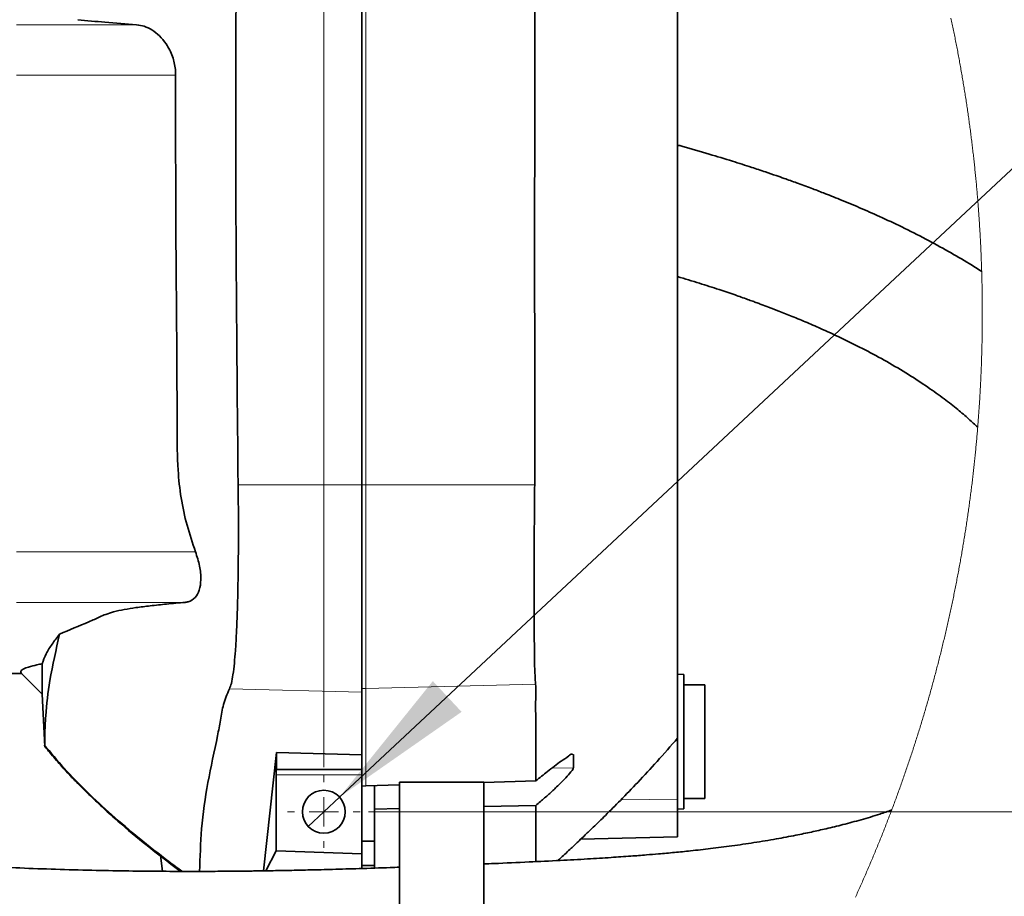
# Model space of a CAD drawing. Header units: millimetres. Extents: x 0 to 12429, y 0 to 8400.
# Tile 56 of 139: x 2217 to 2685, y 6593 to 7009. Entities that reach past the tile are written whole.
import ezdxf

# ---------------------------------------------------------------- set-up
doc = ezdxf.new("R2010")
doc.units = ezdxf.units.MM
doc.header["$LTSCALE"] = 20
doc.styles.add('SLDTEXTSTYLE0', font='TXT', dxfattribs={"width": 0.605})
doc.dimstyles.new('SLDDIMSTYLE11', dxfattribs={"dimtxt": 70, "dimasz": 70, "dimexe": 0, "dimexo": 0.0625, "dimgap": 17.5, "dimtad": 1, "dimdec": 1, "dimlfac": 0.5, "dimrnd": 1e-09, "dimzin": 12, "dimdsep": 46, "dimtxsty": 'SLDTEXTSTYLE0', "dimsah": 1, "dimcen": 0.09, "dimadec": 0, "dimazin": 3, "dimtfac": 1, "dimtmove": 0, "dimatfit": 0, "dimfxl": 1, "dimfrac": 2, "dimtolj": 1, "dimtzin": 12, "dimarcsym": 0})
doc.dimstyles.new('SLDDIMSTYLE12', dxfattribs={"dimtxt": 70, "dimasz": 70, "dimexe": 0, "dimexo": 0.0625, "dimgap": 17.5, "dimtad": 0, "dimtih": 1, "dimtoh": 1, "dimdec": 1, "dimlfac": 0.5, "dimrnd": 1e-09, "dimzin": 12, "dimdsep": 46, "dimtxsty": 'SLDTEXTSTYLE0', "dimblk1": 'NONE', "dimsah": 1, "dimcen": 0, "dimadec": 0, "dimazin": 3, "dimtfac": 1, "dimtmove": 0, "dimatfit": 3, "dimldrblk": 'NONE', "dimfxl": 1, "dimfrac": 2, "dimtolj": 1, "dimtzin": 12, "dimarcsym": 0})
doc.dimstyles.new('SLDDIMSTYLE9', dxfattribs={"dimtxt": 70, "dimasz": 70, "dimexe": 0, "dimexo": 0.0625, "dimgap": 17.5, "dimtad": 1, "dimdec": 1, "dimlfac": 0.5, "dimrnd": 1e-09, "dimzin": 12, "dimdsep": 46, "dimtxsty": 'SLDTEXTSTYLE0', "dimsah": 1, "dimcen": 0.09, "dimadec": 0, "dimazin": 3, "dimtfac": 1, "dimtofl": 0, "dimtmove": 0, "dimatfit": 3, "dimfxl": 1, "dimfrac": 2, "dimtolj": 1, "dimtzin": 12, "dimarcsym": 0})

# ---------------------------------------------------------------- blocks, each defined once
blk = doc.blocks.new('_D_70')
at = {"color": 7, "linetype": 'Continuous', "lineweight": 0}
for p, q in [((1967.76, 6570.9), (1967.76, 7620.71)), ((2147.76, 7244.1), (2147.76, 7620.71)), ((1967.76, 7590.71), (1847.76, 7590.71)), ((1967.76, 7590.71), (2147.76, 7590.71)), ((2147.76, 7590.71), (2267.76, 7590.71))]:
    blk.add_line(p, q, dxfattribs=at)
at = {"color": 7, "linetype": 'Continuous', "lineweight": 18}
for points in [[(1967.76, 7590.71), (1897.76, 7600.71), (1897.76, 7580.71)], [(2147.76, 7590.71), (2217.76, 7580.71), (2217.76, 7600.71)]]:
    blk.add_solid(points, dxfattribs=at)
at = {"color": 7, "linetype": 'Continuous', "lineweight": 18, "insert": (2004.29, 7680.95), "char_height": 70, "attachment_point": 1, "style": 'SLDTEXTSTYLE0'}
blk.add_mtext('90', dxfattribs=at)
blk = doc.blocks.new('_D_71')
at = {"color": 7, "linetype": 'Continuous', "lineweight": 0}
for p, q in [((1967.76, 7745.95), (1967.76, 7900.71)), ((2361.76, 6654.1), (2361.76, 7900.71)), ((1967.76, 7870.71), (2361.76, 7870.71)), ((1967.76, 6570.9), (1967.76, 7715.47))]:
    blk.add_line(p, q, dxfattribs=at)
at = {"color": 7, "linetype": 'Continuous', "lineweight": 18}
for points in [[(1967.76, 7870.71), (2037.76, 7860.71), (2037.76, 7880.71)], [(2361.76, 7870.71), (2291.76, 7880.71), (2291.76, 7860.71)]]:
    blk.add_solid(points, dxfattribs=at)
at = {"color": 7, "linetype": 'Continuous', "lineweight": 18, "insert": (2084.55, 7960.95), "char_height": 70, "attachment_point": 1, "style": 'SLDTEXTSTYLE0'}
blk.add_mtext('197', dxfattribs=at)
blk = doc.blocks.new('_D_72')
at = {"color": 7, "linetype": 'Continuous', "lineweight": 0}
for p, q in [((1788.96, 7222.9), (3335.92, 7222.9)), ((3305.92, 6566.9), (3305.92, 7222.9)), ((1971.76, 6566.9), (3335.92, 6566.9))]:
    blk.add_line(p, q, dxfattribs=at)
at = {"color": 7, "linetype": 'Continuous', "lineweight": 18}
for points in [[(3305.92, 7222.9), (3295.92, 7152.9), (3315.92, 7152.9)], [(3305.92, 6566.9), (3315.92, 6636.9), (3295.92, 6636.9)]]:
    blk.add_solid(points, dxfattribs=at)
at = {"color": 7, "linetype": 'Continuous', "lineweight": 18, "insert": (3215.68, 6814.69), "char_height": 70, "attachment_point": 1, "rotation": 90, "style": 'SLDTEXTSTYLE0'}
blk.add_mtext('328', dxfattribs=at)
blk = doc.blocks.new('_D_73')
at = {"color": 7, "linetype": 'Continuous', "lineweight": 0}
for p, q in [((3165.92, 6632.9), (3165.92, 6822.17)), ((2382.96, 6632.9), (3195.92, 6632.9)), ((3165.92, 6566.9), (3165.92, 6632.9)), ((1971.76, 6566.9), (3195.92, 6566.9)), ((3165.92, 6566.9), (3165.92, 6446.9))]:
    blk.add_line(p, q, dxfattribs=at)
at = {"color": 7, "linetype": 'Continuous', "lineweight": 18}
for points in [[(3165.92, 6632.9), (3175.92, 6702.9), (3155.92, 6702.9)], [(3165.92, 6566.9), (3155.92, 6496.9), (3175.92, 6496.9)]]:
    blk.add_solid(points, dxfattribs=at)
at = {"color": 7, "linetype": 'Continuous', "lineweight": 18, "insert": (3075.68, 6715.23), "char_height": 70, "attachment_point": 1, "rotation": 90, "style": 'SLDTEXTSTYLE0'}
blk.add_mtext('33', dxfattribs=at)
blk = doc.blocks.new('_D_74')
at = {"color": 7, "linetype": 'Continuous', "lineweight": 0}
for p, q in [((3305.92, 6566.9), (3305.92, 6686.9)), ((1971.76, 6566.9), (3335.92, 6566.9)), ((3305.92, 6566.9), (3305.92, 6362.9)), ((1772.76, 6362.9), (3335.92, 6362.9)), ((3305.92, 6362.9), (3305.92, 6242.9))]:
    blk.add_line(p, q, dxfattribs=at)
at = {"color": 7, "linetype": 'Continuous', "lineweight": 18}
for points in [[(3305.92, 6566.9), (3315.92, 6636.9), (3295.92, 6636.9)], [(3305.92, 6362.9), (3295.92, 6292.9), (3315.92, 6292.9)]]:
    blk.add_solid(points, dxfattribs=at)
at = {"color": 7, "linetype": 'Continuous', "lineweight": 18, "insert": (3215.68, 6384.69), "char_height": 70, "attachment_point": 1, "rotation": 90, "style": 'SLDTEXTSTYLE0'}
blk.add_mtext('102', dxfattribs=at)
blk = doc.blocks.new('SW_SYMBOL_HOLE_DEPTH')
at = {"color": 0, "linetype": 'Continuous', "lineweight": 18}
for p, q in [((0, 17500), (16000, 17500)), ((8000, 17500), (8000, 1500)), ((2000, 11100), (8000, 1500)), ((14000, 11100), (8000, 1500))]:
    blk.add_line(p, q, dxfattribs=at)
blk = doc.blocks.new('_D_75')
at = {"color": 7, "linetype": 'Continuous', "lineweight": 0}
for p, q in [((2369.21, 6639.86), (2769.48, 7013.88)), ((2769.48, 7013.88), (3216.9, 7013.88)), ((2354.3, 6625.93), (2369.21, 6639.86))]:
    blk.add_line(p, q, dxfattribs=at)
at = {"color": 7, "linetype": 'Continuous', "lineweight": 18}
blk.add_solid([(2369.21, 6639.86), (2427.18, 6680.35), (2413.53, 6694.96)], dxfattribs=at)
at = {"color": 7, "linetype": 'Continuous', "lineweight": 18, "xscale": 0.0045117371, "yscale": 0.0045117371, "zscale": 0.0045117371}
blk.add_blockref('SW_SYMBOL_HOLE_DEPTH', (3013.27, 7024), dxfattribs=at)
at = {"color": 7, "linetype": 'Continuous', "lineweight": 18, "char_height": 70, "attachment_point": 1, "style": 'SLDTEXTSTYLE0'}
for s, insert in [('M12', (2799.48, 7104.31)), ('19', (3109.96, 7104.31))]:
    blk.add_mtext(s, dxfattribs=dict(at, insert=insert))
blk = doc.blocks.new('_None')
blk = doc.blocks.new('SW_CENTERMARKSYMBOL_18')
at = {"color": 0, "linetype": 'Continuous', "lineweight": 18}
for p, q in [((0, 14), (0, 17.2)), ((0, 0), (0, 7)), ((-14, 0), (-17.2, 0)), ((0, 0), (-7, 0)), ((0, 0), (0, -7)), ((0, 0), (7, 0)), ((14, 0), (17.2, 0)), ((0, -14), (0, -17.2))]:
    blk.add_line(p, q, dxfattribs=at)

msp = doc.modelspace()

# ---------------------------------------------------------------- linework, layer by layer
at = {"color": 7, "linetype": 'Continuous', "lineweight": 35}
for p, q in [((2379.757288, 6788.164748), (2379.757288, 7072.245731)), ((2379.757288, 6689.628495), (2379.757288, 6788.164748)), ((2227.974, 6688.681258), (2227.974, 6703.175677)), ((2218.124392, 6698.530926), (2196.68788, 6698.530926)), ((2218.124392, 6698.530926), (2227.974, 6688.681258)), ((2532.757285, 6698.039068), (2529.757264, 6698.196305)), ((2532.757285, 6666.19636), (2532.757285, 6698.039068)), ((2542.757335, 6693.19631), (2532.757285, 6693.19631)), ((2542.757335, 6661.829366), (2542.757335, 6693.19631)), ((2229.272845, 6663.898601), (2227.974, 6688.681258)), ((2379.757288, 6659.893765), (2379.757288, 6689.628495)), ((2529.757264, 6667.664422), (2529.757264, 6638.930215)), ((2532.757285, 6634.353532), (2532.757285, 6666.19636)), ((2333.087447, 6604.822649), (2339.228037, 6660.968556)), ((2379.757288, 6659.893765), (2339.228037, 6660.968556)), ((2339.228037, 6652.897968), (2339.228037, 6660.968556)), ((2379.757288, 6652.897968), (2379.757288, 6659.893765)), ((2480.313304, 6653.828992), (2480.313304, 6660.150899)), ((2542.757335, 6639.19629), (2542.757335, 6661.829366)), ((2339.088383, 6614.319219), (2339.088383, 6650.497927)), ((2339.228037, 6652.897968), (2339.130285, 6652.897968)), ((2339.228037, 6652.897968), (2379.757288, 6652.897968)), ((2379.757288, 6652.897968), (2379.757288, 6650.497927)), ((2379.757288, 6612.898125), (2379.757288, 6650.497927)), ((2381.757262, 6645.170106), (2379.757288, 6645.110144)), ((2397.757295, 6645.645751), (2381.757262, 6645.170106)), ((2385.75727, 6618.897928), (2385.75727, 6645.289077)), ((2397.757295, 6646.897926), (2397.757295, 6510.898008)), ((2437.757256, 6646.897926), (2397.757295, 6646.897926)), ((2462.38679, 6647.567047), (2437.757256, 6646.834864)), ((2437.757256, 6510.898008), (2437.757256, 6646.897926)), ((2437.757256, 6635.321392), (2462.38679, 6635.86296)), ((2529.757264, 6638.930215), (2529.757264, 6621.02045)), ((2532.757285, 6639.19629), (2542.757335, 6639.19629)), ((2385.75727, 6634.178175), (2397.757295, 6634.441985)), ((2529.757264, 6634.196295), (2532.757285, 6634.353532)), ((2379.757288, 6618.897928), (2385.75727, 6618.897928)), ((2385.75727, 6607.350959), (2385.75727, 6618.897928)), ((2483.732584, 6619.815244), (2529.757264, 6621.02045)), ((2334.266546, 6604.841007), (2339.088383, 6614.319219)), ((2339.088383, 6614.319219), (2379.757288, 6612.898125)), ((2379.757288, 6608.720674), (2379.757288, 6612.898125)), ((2379.757288, 6607.350959), (2379.757288, 6608.720674)), ((2379.757288, 6607.350959), (2385.75727, 6607.350959)), ((2379.757288, 6605.934276), (2379.757288, 6607.350959)), ((2385.75727, 6606.130971), (2385.75727, 6607.350959)), ((2293.745878, 6604.573025), (2292.934301, 6605.163707))]:
    msp.add_line(p, q, dxfattribs=at)
at = {"color": 8, "linetype": 'Continuous', "lineweight": 18}
for p, q in [((2381.757262, 6788.164748), (2381.757262, 7072.245731)), ((2272.8228, 7006.759538), (2215.757254, 7006.759538)), ((2291.389826, 6982.79251), (2215.757254, 6982.79251)), ((2379.757288, 6788.164748), (2321.053985, 6788.164748)), ((2381.757262, 6788.164748), (2379.757288, 6788.164748)), ((2461.89368, 6788.164748), (2381.757262, 6788.164748)), ((2381.757262, 6691.448225), (2381.757262, 6788.164748)), ((2300.827506, 6756.342782), (2215.757254, 6756.342782)), ((2295.873049, 6732.375635), (2215.757254, 6732.375635)), ((2462.365213, 6693.53248), (2381.757262, 6691.448225)), ((2379.757288, 6689.628495), (2316.926244, 6691.25308)), ((2381.757262, 6691.448225), (2379.757288, 6691.396488)), ((2381.757262, 6645.170106), (2381.757262, 6691.448225)), ((2480.313304, 6660.150899), (2479.392353, 6660.127176)), ((2379.757288, 6650.497927), (2339.088383, 6650.497927)), ((2480.313304, 6653.828992), (2469.971898, 6653.561606)), ((2529.757264, 6638.930215), (2502.80005, 6638.525261))]:
    msp.add_line(p, q, dxfattribs=at)
at = {"color": 7, "linetype": 'Continuous', "lineweight": 18, "flags": 128}
for points in [[(2674.487415, 6868.884458), (2674.487772, 6869.567646), (2674.487415, 6870.298518), (2674.486223, 6871.02951), (2674.484196, 6871.760382), (2674.481335, 6872.491373), (2674.477759, 6873.222245), (2674.473348, 6873.953237), (2674.468222, 6874.684109), (2674.462142, 6875.4151), (2674.455347, 6876.145972), (2674.447837, 6876.876845), (2674.439373, 6877.607717), (2674.430194, 6878.338589), (2674.420181, 6879.069461), (2674.409333, 6879.800333), (2674.397769, 6880.531205), (2674.385372, 6881.262078), (2674.372139, 6881.99283), (2674.358192, 6882.723703), (2674.34341, 6883.454456), (2674.327794, 6884.185208), (2674.311343, 6884.915961), (2674.294176, 6885.646714), (2674.276176, 6886.377467), (2674.257341, 6887.108101), (2674.237791, 6887.838854), (2674.217406, 6888.569488), (2674.196186, 6889.300121), (2674.189272, 6889.531984), (2674.167099, 6890.262498), (2674.143973, 6890.993132), (2674.120131, 6891.723646), (2674.095455, 6892.454161), (2674.070063, 6893.184675), (2674.043837, 6893.91519), (2674.016776, 6894.645585), (2673.988882, 6895.375981), (2673.960271, 6896.106376), (2673.930827, 6896.836771), (2673.900547, 6897.567047), (2673.869553, 6898.297323), (2673.837724, 6899.0276), (2673.805061, 6899.757756), (2673.771563, 6900.487913), (2673.73735, 6901.21807), (2673.702302, 6901.948227), (2673.66654, 6902.678265), (2673.629823, 6903.408302), (2673.592391, 6904.138221), (2673.554125, 6904.868139), (2673.515144, 6905.598058), (2673.475328, 6906.327976), (2673.434678, 6907.057776), (2673.393193, 6907.787575), (2673.350993, 6908.517255), (2673.307958, 6909.246935), (2673.264208, 6909.976496), (2673.219505, 6910.706057), (2673.174086, 6911.435618), (2673.127833, 6912.165059), (2673.080864, 6912.894501), (2673.033061, 6913.623943), (2672.984424, 6914.353265), (2672.934952, 6915.082468), (2672.884765, 6915.811671), (2672.833743, 6916.540875), (2672.782007, 6917.269959), (2672.729316, 6917.999043), (2672.67591, 6918.728007), (2672.621789, 6919.456972), (2672.566715, 6920.185818), (2672.510925, 6920.914663), (2672.4543, 6921.64339), (2672.396961, 6922.371997), (2672.338787, 6923.100604), (2672.279778, 6923.829211), (2672.219935, 6924.557699), (2672.159377, 6925.286187), (2672.097984, 6926.014437), (2672.035876, 6926.742806), (2671.972814, 6927.471055), (2671.909037, 6928.199186), (2671.844545, 6928.927197), (2671.779218, 6929.655208), (2671.713057, 6930.383219), (2671.646061, 6931.110992), (2671.578231, 6931.838884), (2671.509686, 6932.566537), (2671.440425, 6933.294191), (2671.370211, 6934.021725), (2671.299282, 6934.749259), (2671.227518, 6935.476674), (2671.155038, 6936.20397), (2671.081725, 6936.931266), (2671.007576, 6937.658443), (2670.932594, 6938.3855), (2670.856896, 6939.112558), (2670.780363, 6939.839496), (2670.703116, 6940.566315), (2670.625034, 6941.293015), (2670.546117, 6942.019715), (2670.466366, 6942.746295), (2670.3859, 6943.472757), (2670.304599, 6944.199218), (2670.222583, 6944.92556), (2670.139614, 6945.651783), (2670.056048, 6946.377887), (2669.971528, 6947.103872), (2669.886294, 6947.829856), (2669.800225, 6948.555721), (2669.713321, 6949.281468), (2669.625702, 6950.007095), (2669.537249, 6950.732722), (2669.44808, 6951.458229), (2669.358077, 6952.183618), (2669.26724, 6952.908887), (2669.175568, 6953.634037), (2669.083181, 6954.359068), (2668.989959, 6955.084099), (2668.896022, 6955.808891), (2668.801251, 6956.533684), (2668.705645, 6957.258357), (2668.609324, 6957.982911), (2668.512049, 6958.707346), (2668.414178, 6959.431781), (2668.315354, 6960.155977), (2668.215814, 6960.880055), (2668.115559, 6961.604132), (2668.01435, 6962.327971), (2667.912426, 6963.051809), (2667.809787, 6963.775529), (2667.706194, 6964.499129), (2667.602005, 6965.222491), (2667.496863, 6965.945853), (2667.391005, 6966.669096), (2667.284313, 6967.39222), (2667.176905, 6968.115224), (2667.068544, 6968.838109), (2666.959587, 6969.560875), (2666.849676, 6970.283522), (2666.739049, 6971.006049), (2666.627708, 6971.728458), (2666.515413, 6972.450747), (2666.402522, 6973.172917), (2666.288677, 6973.894848), (2666.174117, 6974.61678), (2666.058722, 6975.338592), (2665.942612, 6976.060166), (2665.825668, 6976.781739), (2665.707889, 6977.503194), (2665.589395, 6978.22441), (2665.470066, 6978.945507), (2665.349904, 6979.666604), (2665.229025, 6980.387463), (2665.107313, 6981.108202), (2664.984885, 6981.828822), (2664.861622, 6982.549204), (2664.737525, 6983.269586), (2664.612713, 6983.989729), (2664.487067, 6984.709872), (2664.360705, 6985.429777), (2664.233509, 6986.149563), (2664.105478, 6986.869229), (2663.976732, 6987.588658), (2663.847151, 6988.308086), (2663.716736, 6989.027275), (2663.585606, 6989.746346), (2663.453761, 6990.465297), (2663.320961, 6991.184129), (2663.187566, 6991.902723), (2663.053217, 6992.621197), (2662.918153, 6993.339552), (2662.782255, 6994.057788), (2662.645641, 6994.775905), (2662.508192, 6995.493783), (2662.370029, 6996.211542), (2662.231031, 6996.929063), (2662.091198, 6997.646584), (2661.950651, 6998.363866), (2661.809268, 6999.081029), (2661.667171, 6999.797954), (2661.524239, 7000.514759), (2661.380473, 7001.231445), (2661.235991, 7001.948013), (2661.090675, 7002.664341), (2660.944643, 7003.380551), (2660.797778, 7004.096641), (2660.650196, 7004.812493), (2660.501781, 7005.528225), (2660.352531, 7006.243719), (2660.202566, 7006.959094), (2660.051766, 7007.67435), (2659.900251, 7008.389367), (2659.747901, 7009.104265), (2659.594837, 7009.819044)], [(2614.213171, 6592.304601), (2614.516201, 6592.969789), (2614.818635, 6593.635215), (2615.120235, 6594.300999), (2615.421119, 6594.96714), (2615.721288, 6595.63364), (2616.020742, 6596.300377), (2616.31948, 6596.967472), (2616.617504, 6597.634925), (2616.914692, 6598.302736), (2617.211285, 6598.970784), (2617.507043, 6599.639191), (2617.802086, 6600.307955), (2618.096414, 6600.976957), (2618.390026, 6601.646437), (2618.682924, 6602.316035), (2618.975106, 6602.986111), (2619.266453, 6603.656425), (2619.557205, 6604.327096), (2619.847122, 6604.998125), (2620.136323, 6605.669393), (2620.424691, 6606.341018), (2620.712462, 6607.012881), (2620.999518, 6607.685103), (2621.285739, 6608.357681), (2621.571246, 6609.030618), (2621.856037, 6609.703793), (2622.140112, 6610.377206), (2622.423354, 6611.051096), (2622.705999, 6611.725105), (2622.98781, 6612.399592), (2623.268905, 6613.074316), (2623.549285, 6613.749398), (2623.828831, 6614.424719), (2624.107781, 6615.100278), (2624.385896, 6615.776314), (2624.663296, 6616.452588), (2624.939981, 6617.129101), (2625.215831, 6617.805971), (2625.491085, 6618.48308), (2625.765505, 6619.160546), (2626.03921, 6619.83837), (2626.31208, 6620.516433), (2626.584354, 6621.194734), (2626.855793, 6621.873392), (2627.126518, 6622.552408), (2627.396527, 6623.231663), (2627.665701, 6623.911156), (2627.93428, 6624.591006), (2628.202024, 6625.271215), (2628.469053, 6625.951542), (2628.735247, 6626.632346), (2629.000726, 6627.31327), (2629.26549, 6627.99467), (2629.529539, 6628.67619), (2629.792872, 6629.358067), (2630.055371, 6630.040301), (2630.317154, 6630.722655), (2630.578223, 6631.405486), (2630.838457, 6632.088436), (2631.098094, 6632.771744), (2631.356779, 6633.455409), (2631.464782, 6633.741273), (2631.722513, 6634.425296), (2631.979528, 6635.109557), (2632.235828, 6635.794176), (2632.491293, 6636.479034), (2632.746044, 6637.164129), (2632.999959, 6637.849464), (2633.253279, 6638.535155), (2633.505764, 6639.221086), (2633.757415, 6639.907374), (2634.00847, 6640.593781), (2634.25869, 6641.280545), (2634.508195, 6641.967668), (2634.756866, 6642.654909), (2635.004821, 6643.342508), (2635.252061, 6644.030465), (2635.498586, 6644.718541), (2635.744276, 6645.406975), (2635.989252, 6646.095647), (2636.233392, 6646.784558), (2636.476937, 6647.473706), (2636.719528, 6648.163213), (2636.961522, 6648.852958), (2637.202683, 6649.542941), (2637.443128, 6650.233282), (2637.682858, 6650.923742), (2637.921753, 6651.61456), (2638.159933, 6652.305617), (2638.397279, 6652.996911), (2638.634029, 6653.688444), (2638.869825, 6654.380335), (2639.105025, 6655.072345), (2639.33939, 6655.764713), (2639.57304, 6656.457318), (2639.805856, 6657.150163), (2640.037957, 6657.843246), (2640.269342, 6658.536686), (2640.499893, 6659.230246), (2640.729728, 6659.924163), (2640.958848, 6660.6182), (2641.187134, 6661.312594), (2641.414705, 6662.007226), (2641.641441, 6662.702097), (2641.867581, 6663.397206), (2642.092767, 6664.092554), (2642.317357, 6664.78814), (2642.540994, 6665.484084), (2642.764035, 6666.180147), (2642.986241, 6666.876449), (2643.207732, 6667.573108), (2643.428388, 6668.269886), (2643.648329, 6668.966903), (2643.867555, 6669.664277), (2644.085946, 6670.361771), (2644.303623, 6671.059622), (2644.520464, 6671.757592), (2644.736591, 6672.45592), (2644.951883, 6673.154368), (2645.166459, 6673.853053), (2645.380321, 6674.552097), (2645.593348, 6675.251259), (2645.80566, 6675.95066), (2646.017256, 6676.650299), (2646.228018, 6677.350296), (2646.437946, 6678.050412), (2646.647158, 6678.750767), (2646.855655, 6679.45136), (2647.063318, 6680.152072), (2647.270265, 6680.853142), (2647.476497, 6681.55445), (2647.681895, 6682.255878), (2647.886458, 6682.957663), (2648.090306, 6683.659567), (2648.293438, 6684.36171), (2648.495737, 6685.064091), (2648.697319, 6685.76671), (2648.898068, 6686.469568), (2649.098101, 6687.172546), (2649.2973, 6687.87588), (2649.495783, 6688.579334), (2649.693551, 6689.283027), (2649.890485, 6689.986958), (2650.086584, 6690.691008), (2650.281969, 6691.395415), (2650.476637, 6692.099942), (2650.670472, 6692.804708), (2650.863591, 6693.509711), (2651.055875, 6694.214834), (2651.247325, 6694.920315), (2651.438179, 6695.625915), (2651.62808, 6696.331634), (2651.817384, 6697.03771), (2652.005735, 6697.743906), (2652.193489, 6698.45034), (2652.38041, 6699.157013), (2652.566495, 6699.863924), (2652.751866, 6700.570954), (2652.936402, 6701.278223), (2653.120222, 6701.985611), (2653.303209, 6702.693237), (2653.48548, 6703.401102), (2653.666916, 6704.109205), (2653.847638, 6704.817428), (2654.027644, 6705.525889), (2654.206815, 6706.234469), (2654.385152, 6706.943406), (2654.562774, 6707.652344), (2654.739561, 6708.361639), (2654.915634, 6709.071054), (2655.090871, 6709.780707), (2655.265394, 6710.490479), (2655.439082, 6711.200489), (2655.612054, 6711.910619), (2655.784192, 6712.620987), (2655.955615, 6713.331594), (2656.126204, 6714.042319), (2656.296077, 6714.753284), (2656.465116, 6715.464367), (2656.63332, 6716.175689), (2656.800809, 6716.887249), (2656.967583, 6717.598929), (2657.133522, 6718.310727), (2657.298627, 6719.022764), (2657.463017, 6719.73504), (2657.626691, 6720.447435), (2657.789412, 6721.159949), (2657.951537, 6721.872701), (2658.112708, 6722.585692), (2658.273282, 6723.298682), (2658.432904, 6724.012031), (2658.59181, 6724.725498), (2658.75, 6725.439085), (2658.907357, 6726.15291), (2659.063878, 6726.866855), (2659.219685, 6727.581038), (2659.374776, 6728.29534), (2659.528914, 6729.00988), (2659.682336, 6729.724421), (2659.835043, 6730.439319), (2659.986916, 6731.154336), (2660.138073, 6731.869473), (2660.288396, 6732.584728), (2660.437885, 6733.300223), (2660.586658, 6734.015836), (2660.734597, 6734.731688), (2660.88182, 6735.447659), (2661.028209, 6736.163749), (2661.173764, 6736.880078), (2661.318603, 6737.596525), (2661.462727, 6738.313092), (2661.605897, 6739.029898), (2661.748472, 6739.746823), (2661.890092, 6740.463866), (2662.030998, 6741.181149), (2662.171188, 6741.898431), (2662.310543, 6742.616071), (2662.449065, 6743.333711), (2662.586871, 6744.051589), (2662.723842, 6744.769587), (2662.859979, 6745.487704), (2662.995401, 6746.205939), (2663.129988, 6746.924414), (2663.26386, 6747.643007), (2663.396898, 6748.36172), (2663.52922, 6749.080552), (2663.660708, 6749.799623), (2663.791361, 6750.518812), (2663.921299, 6751.238121), (2664.050403, 6751.957549), (2664.178672, 6752.677097), (2664.306226, 6753.396882), (2664.432946, 6754.116668), (2664.55895, 6754.836692), (2664.68412, 6755.556835), (2664.808574, 6756.277098), (2664.932075, 6756.99748), (2665.05498, 6757.7181), (2665.176931, 6758.43872), (2665.298167, 6759.159579), (2665.418687, 6759.880556), (2665.538254, 6760.601653), (2665.657106, 6761.322869), (2665.775242, 6762.044205), (2665.892544, 6762.76566), (2666.009012, 6763.487233), (2666.124764, 6764.208926), (2666.239682, 6764.930739), (2666.353765, 6765.652789), (2666.467133, 6766.37484), (2666.579667, 6767.097129), (2666.691366, 6767.819418), (2666.802349, 6768.541946), (2666.912499, 6769.264473), (2667.021933, 6769.987239), (2667.130533, 6770.710005), (2667.238298, 6771.433009), (2667.345348, 6772.156014), (2667.451563, 6772.879256), (2667.556944, 6773.602499), (2667.66161, 6774.32598), (2667.765441, 6775.049462), (2667.868557, 6775.773062), (2667.970839, 6776.496782), (2668.072286, 6777.22074), (2668.172899, 6777.944698), (2668.272796, 6778.668775), (2668.371859, 6779.392971), (2668.470207, 6780.117287), (2668.56772, 6780.841603), (2668.664399, 6781.566157), (2668.760362, 6782.29083), (2668.855491, 6783.015503), (2668.949786, 6783.740296), (2669.043365, 6784.465326), (2669.13611, 6785.190357), (2669.22802, 6785.915388), (2669.319215, 6786.640658), (2669.409576, 6787.366046), (2669.499102, 6788.091435), (2669.587913, 6788.816942), (2669.675889, 6789.542569), (2669.763031, 6790.268315), (2669.849458, 6790.994181), (2669.93505, 6791.720046), (2670.019927, 6792.446031), (2670.103851, 6793.172135), (2670.187059, 6793.898358), (2670.269552, 6794.624581), (2670.35121, 6795.350923), (2670.432034, 6796.077384), (2670.512023, 6796.803965), (2670.591298, 6797.530545), (2670.669737, 6798.257364), (2670.747343, 6798.984064), (2670.824232, 6799.711003), (2670.900288, 6800.437941), (2670.975509, 6801.164998), (2671.050015, 6801.892175), (2671.123686, 6802.619352), (2671.196523, 6803.346647), (2671.268645, 6804.074063), (2671.339932, 6804.801478), (2671.410385, 6805.529012), (2671.480122, 6806.256665), (2671.549025, 6806.984319), (2671.617093, 6807.712092), (2671.684328, 6808.439984), (2671.750846, 6809.167875), (2671.81665, 6809.895887), (2671.8815, 6810.623898), (2671.945634, 6811.352028), (2672.008934, 6812.080158), (2672.071519, 6812.808408), (2672.13315, 6813.536777), (2672.194066, 6814.265145), (2672.254267, 6814.993633), (2672.302428, 6815.584792), (2672.361079, 6816.313399), (2672.419014, 6817.042007), (2672.476116, 6817.770733), (2672.532382, 6818.499579), (2672.587934, 6819.228424), (2672.642651, 6819.95727), (2672.696534, 6820.686235), (2672.749582, 6821.415199), (2672.801915, 6822.144283), (2672.853413, 6822.873367), (2672.904077, 6823.602571), (2672.954026, 6824.331774), (2673.00314, 6825.061096), (2673.05142, 6825.790419), (2673.098984, 6826.51986), (2673.145714, 6827.249302), (2673.19161, 6827.978744), (2673.236671, 6828.708305), (2673.281017, 6829.437985), (2673.324528, 6830.167545), (2673.367324, 6830.897226), (2673.409167, 6831.627025), (2673.450294, 6832.356824), (2673.490706, 6833.086623), (2673.530164, 6833.816423), (2673.568907, 6834.546341), (2673.606816, 6835.276379), (2673.644009, 6836.006297), (2673.680249, 6836.736335), (2673.715892, 6837.466492), (2673.750582, 6838.19653), (2673.784557, 6838.926686), (2673.817697, 6839.656963), (2673.850003, 6840.387119), (2673.881474, 6841.117396), (2673.91223, 6841.847672), (2673.942151, 6842.578067), (2673.971358, 6843.308343), (2673.99973, 6844.038738), (2674.027267, 6844.769134), (2674.05397, 6845.499648), (2674.079957, 6846.230163), (2674.104991, 6846.960558), (2674.129429, 6847.691192), (2674.152913, 6848.421706), (2674.175682, 6849.15234), (2674.197617, 6849.882855), (2674.218717, 6850.613488), (2674.239102, 6851.344241), (2674.258652, 6852.074875), (2674.277368, 6852.805628), (2674.295369, 6853.536262), (2674.312535, 6854.267015), (2674.328866, 6854.997768), (2674.344364, 6855.728521), (2674.359146, 6856.459393), (2674.373093, 6857.190146), (2674.386206, 6857.921018), (2674.398604, 6858.651771), (2674.410167, 6859.382643), (2674.420896, 6860.113515), (2674.43079, 6860.844387), (2674.439969, 6861.575259), (2674.448314, 6862.306132), (2674.455824, 6863.037123), (2674.462619, 6863.767995), (2674.46858, 6864.498867), (2674.473706, 6865.229859), (2674.477997, 6865.960731), (2674.481574, 6866.691722), (2674.484315, 6867.422594), (2674.486342, 6868.153586), (2674.487415, 6868.884458)]]:
    msp.add_lwpolyline(points, dxfattribs=at)
at = {"color": 7, "linetype": 'Continuous', "lineweight": 35, "flags": 128}
msp.add_lwpolyline([(2284.195545, 6612.226857), (2284.727219, 6608.345761), (2285.188618, 6604.650153)], dxfattribs=at)
at = {"color": 7, "linetype": 'Continuous', "lineweight": 35}
msp.add_circle((2361.757274, 6632.897941), 10.200016, dxfattribs=at)
at = {"color": 7, "linetype": 'Continuous', "lineweight": 18}
msp.add_circle((2361.757279, 6632.897973), 10.2, dxfattribs=at)
at = {"color": 7, "linetype": 'Continuous', "lineweight": 35}
msp.add_arc((2373.528731, 6651.097022), 34.445558, 177.00299175, 180.9965691, dxfattribs=at)
for points, knots in [([(2529.757264, 6668.041124), (2529.757264, 6668.031989), (2529.757264, 6667.651957), (2529.757264, 6670.202772), (2529.757264, 6671.294077), (2529.757264, 6677.711186), (2529.757264, 6689.684352), (2529.757264, 6706.805644), (2529.757264, 6724.452341), (2529.757264, 6736.911395), (2529.757264, 6744.960963), (2529.757264, 6748.764579), (2529.757264, 6751.309641), (2529.757264, 6755.064941), (2529.757264, 6760.662647), (2529.757264, 6768.261447), (2529.757264, 6777.683112), (2529.757264, 6788.646632), (2529.757264, 6800.640159), (2529.757264, 6813.54528), (2529.757264, 6831.166758), (2529.757264, 6853.356534), (2529.757264, 6888.673478), (2529.757264, 6926.520679), (2529.757264, 6973.773811), (2529.757264, 7010.118776), (2529.757264, 7038.483156), (2529.757264, 7051.983887), (2529.757264, 7062.883589), (2529.757264, 7074.347629), (2529.757264, 7085.844728), (2529.757264, 7096.158639), (2529.757264, 7104.806949), (2529.757264, 7111.705606), (2529.757264, 7125.735799), (2529.757264, 7157.688198), (2529.757264, 7195.830752), (2529.757264, 7227.879506), (2529.757264, 7241.630411), (2529.757264, 7249.566725), (2529.757264, 7255.071897), (2529.757264, 7260.800706), (2529.757264, 7262.682201), (2529.757264, 7266.359495), (2529.757264, 7265.792057), (2529.757264, 7265.751018)], [0, 0, 0, 0, 0.0000446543, 0.0018577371, 0.005681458, 0.0105800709, 0.0304597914, 0.0694828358, 0.0944495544, 0.1194162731, 0.131899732, 0.134843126, 0.1384977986, 0.144667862, 0.1536826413, 0.1665803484, 0.1827894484, 0.2009491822, 0.2215820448, 0.2429584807, 0.2656914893, 0.3099853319, 0.3542799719, 0.4428692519, 0.4998568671, 0.5913391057, 0.625204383, 0.6421550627, 0.6590694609, 0.6798859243, 0.6996677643, 0.7167480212, 0.7316286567, 0.7430545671, 0.7513570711, 0.8020157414, 0.9033334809, 0.9428337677, 0.9625837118, 0.972584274, 0.982219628, 0.9914594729, 0.9973594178, 0.9998090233, 1, 1, 1, 1]), ([(2320.346954, 7072.245731), (2320.211875, 7048.634404), (2319.873472, 6989.482787), (2319.989139, 6894.78602), (2320.69903, 6823.705792), (2321.053985, 6788.164748)], [0, 0, 0, 0, 0.2493440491, 0.6246622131, 1, 1, 1, 1]), ([(2461.89368, 6788.164748), (2461.950678, 6801.369681), (2462.064675, 6827.7799), (2461.803522, 6880.60026), (2461.924171, 6941.152568), (2461.894593, 7009.43598), (2461.895455, 7051.30916), (2461.895886, 7072.245731)], [0, 0, 0, 0, 0.139449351, 0.2789024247, 0.5578042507, 0.778902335, 1, 1, 1, 1]), ([(2244.915846, 7009.159698), (2249.204621, 7008.733211), (2258.496198, 7007.809232), (2267.808721, 7007.126914), (2272.8228, 7006.759538)], [0, 0, 0, 0, 0.4615767, 1, 1, 1, 1]), ([(2272.8228, 7006.759538), (2274.05698, 7006.569005), (2276.618178, 7006.173608), (2280.315531, 7004.305693), (2283.868027, 7001.50616), (2287.365171, 6997.310288), (2290.069004, 6991.892893), (2291.270278, 6986.714633), (2291.36174, 6983.713954), (2291.389826, 6982.79251)], [0, 0, 0, 0, 0.1129570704, 0.2344110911, 0.3712633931, 0.522237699, 0.7272188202, 0.9162347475, 1, 1, 1, 1]), ([(2291.389826, 6982.79251), (2291.376271, 6959.181035), (2291.347824, 6909.627853), (2292.02654, 6853.580198), (2292.056129, 6814.665957), (2292.161783, 6797.248948), (2293.772268, 6781.962936), (2296.554369, 6768.936152), (2299.404112, 6760.537669), (2300.827506, 6756.342782)], [0, 0, 0, 0, 0.3114194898, 0.6535731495, 0.7391857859, 0.824762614, 0.883100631, 0.9416109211, 1, 1, 1, 1]), ([(2674.189272, 6889.531984), (2672.225459, 6890.791037), (2667.039873, 6894.115655), (2658.185544, 6899.268839), (2647.512595, 6905.094676), (2636.592586, 6910.597035), (2626.10441, 6915.522906), (2616.261031, 6919.867668), (2607.377399, 6923.575671), (2599.694332, 6926.630248), (2592.858363, 6929.24915), (2586.642991, 6931.549846), (2581.106632, 6933.532169), (2576.187823, 6935.250653), (2571.037815, 6937.010126), (2564.113447, 6939.307163), (2555.222978, 6942.14965), (2544.175146, 6945.498415), (2535.478975, 6948.048741), (2530.440558, 6949.408024), (2529.757264, 6949.592365)], [0, 0, 0, 0, 0.0445728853, 0.1176978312, 0.1956970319, 0.2769012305, 0.3513128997, 0.4170931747, 0.4824872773, 0.5352492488, 0.5750780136, 0.6223689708, 0.6618890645, 0.6874456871, 0.7219314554, 0.7658823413, 0.8268498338, 0.9002809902, 0.986476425, 1, 1, 1, 1]), ([(2529.757264, 6887.161626), (2533.240284, 6886.103819), (2539.825011, 6884.104012), (2548.911182, 6881.152558), (2556.520134, 6878.575933), (2561.849843, 6876.699392), (2565.335376, 6875.442032), (2567.499886, 6874.651198), (2569.997689, 6873.727492), (2573.457129, 6872.427439), (2578.363668, 6870.536935), (2584.485104, 6868.094954), (2591.390371, 6865.220638), (2599.516852, 6861.673896), (2608.704046, 6857.418648), (2618.903589, 6852.329153), (2629.218608, 6846.741392), (2639.193595, 6840.823923), (2648.282158, 6834.885916), (2656.066258, 6829.299706), (2662.524177, 6824.228551), (2667.821033, 6819.747602), (2670.905865, 6816.882073), (2672.302428, 6815.584792)], [0, 0, 0, 0, 0.0678873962, 0.128342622, 0.178165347, 0.2177088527, 0.2337216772, 0.2472714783, 0.2606873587, 0.283389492, 0.3161957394, 0.3587513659, 0.4063007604, 0.4556856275, 0.524109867, 0.5951068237, 0.668242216, 0.7428535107, 0.8113493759, 0.8706522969, 0.9214828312, 0.9644537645, 1, 1, 1, 1]), ([(2321.053985, 6788.164748), (2321.099099, 6784.154197), (2321.188818, 6776.178291), (2321.21322, 6764.370672), (2321.161147, 6753.235949), (2321.031903, 6742.90866), (2320.836845, 6733.493069), (2320.570321, 6724.765676), (2320.232654, 6716.837363), (2319.817834, 6709.806871), (2319.331556, 6703.604184), (2318.698902, 6698.40943), (2318.077086, 6694.29312), (2317.255932, 6692.123978), (2316.926244, 6691.25308)], [0, 0, 0, 0, 0.123755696, 0.2461167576, 0.3643285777, 0.4673264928, 0.564794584, 0.6549107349, 0.7367406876, 0.8096300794, 0.8722442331, 0.9285892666, 0.9713289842, 1, 1, 1, 1]), ([(2462.365213, 6693.53248), (2462.252142, 6694.825162), (2461.952054, 6698.255929), (2461.850182, 6704.648823), (2461.707579, 6713.392794), (2461.655332, 6724.265099), (2461.627639, 6736.945729), (2461.647921, 6751.085891), (2461.710697, 6766.275858), (2461.796501, 6778.754642), (2461.872563, 6786.119918), (2461.89368, 6788.164748)], [0, 0, 0, 0, 0.0411196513, 0.1091312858, 0.2025318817, 0.3183552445, 0.4537185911, 0.6044650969, 0.7665381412, 0.9351837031, 1, 1, 1, 1]), ([(2300.827506, 6756.342782), (2301.547798, 6754.10704), (2302.930353, 6749.815675), (2303.548286, 6743.601999), (2302.90945, 6738.399968), (2300.923027, 6734.461298), (2298.134668, 6732.684199), (2296.381445, 6732.444998), (2295.873049, 6732.375635)], [0, 0, 0, 0, 0.2522462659, 0.48417075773, 0.66610185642, 0.81003977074, 0.94491568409, 1, 1, 1, 1]), ([(2295.873049, 6732.375635), (2292.942233, 6732.116024), (2287.417659, 6731.626658), (2279.62982, 6730.792241), (2272.930384, 6729.947338), (2267.111681, 6729.026812), (2262.320552, 6727.983334), (2258.431284, 6726.792031), (2255.434633, 6725.548512), (2252.815456, 6724.256698), (2246.437063, 6721.5375), (2240.892543, 6719.215138), (2236.246708, 6717.269196)], [0, 0, 0, 0, 0.1422194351, 0.2680829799, 0.3785736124, 0.4685882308, 0.5527647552, 0.6153808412, 0.6649174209, 0.709409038, 0.7565094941, 1, 1, 1, 1]), ([(2227.974, 6703.175677), (2228.551914, 6704.771339), (2229.758304, 6708.10227), (2232.770575, 6712.719185), (2235.066681, 6715.724624), (2236.246708, 6717.269196)], [0, 0, 0, 0, 0.3088996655, 0.6448259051, 1, 1, 1, 1]), ([(2236.246708, 6717.269196), (2234.594521, 6709.929743), (2231.705627, 6697.096506), (2229.688577, 6680.996169), (2229.283143, 6671.584107), (2229.268929, 6667.209562), (2229.273042, 6665.675456), (2229.272839, 6664.879574), (2229.272786, 6664.671911)], [0, 0, 0, 0, 0.4241089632, 0.7415663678, 0.9134759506, 0.9551122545, 0.9882878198, 1, 1, 1, 1]), ([(2397.754612, 6606.539144), (2396.275501, 6606.485165), (2389.87781, 6606.251686), (2379.246673, 6605.909816), (2366.540835, 6605.536471), (2355.874131, 6605.264807), (2347.229869, 6605.073482), (2340.665693, 6604.947025), (2336.098517, 6604.8692), (2333.068471, 6604.821852), (2330.699303, 6604.787181), (2328.261239, 6604.753806), (2323.870976, 6604.698632), (2316.978883, 6604.627887), (2307.038892, 6604.565132), (2295.04437, 6604.551218), (2281.615356, 6604.617557), (2266.903506, 6604.790137), (2251.112968, 6605.091196), (2234.451446, 6605.546155), (2217.764229, 6606.146313), (2201.836063, 6606.853375), (2186.834738, 6607.641787), (2172.752767, 6608.491779), (2157.822926, 6609.505169), (2142.372826, 6610.688456), (2126.727954, 6612.040051), (2112.904353, 6613.361593), (2100.552458, 6614.648263), (2089.29412, 6615.914815), (2078.517194, 6617.219748), (2067.184061, 6618.695998), (2054.370909, 6620.50715), (2039.409018, 6622.835089), (2026.316325, 6625.106175), (2015.64005, 6627.1148), (2007.971682, 6628.628506), (1999.96163, 6630.289428), (1991.709368, 6632.087959), (1983.842985, 6633.888982), (1977.19728, 6635.477943), (1972.267136, 6636.69455), (1968.84356, 6637.557551), (1966.05543, 6638.270888), (1963.249108, 6638.998459), (1959.950177, 6639.867153), (1955.235892, 6641.130564), (1948.861579, 6642.884902), (1940.588716, 6645.245144), (1929.806337, 6648.447748), (1916.899141, 6652.484769), (1902.469278, 6657.270933), (1888.34691, 6662.213414), (1871.385816, 6668.453985), (1851.961251, 6676.087551), (1830.446372, 6685.237783), (1810.148803, 6694.614782), (1795.200088, 6701.927352), (1787.005961, 6706.317975), (1785.189542, 6707.291259)], [0, 0, 0, 0, 0.0070675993, 0.0305699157, 0.0507907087, 0.0677653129, 0.081520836, 0.0920779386, 0.0991156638, 0.1033326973, 0.1065484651, 0.1104298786, 0.1149757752, 0.127514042, 0.1433419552, 0.1624409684, 0.1847887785, 0.2074670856, 0.232695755, 0.260203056, 0.2870560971, 0.312429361, 0.3363356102, 0.3587869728, 0.3797938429, 0.4077904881, 0.4327774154, 0.4547767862, 0.4740996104, 0.4920773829, 0.5088749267, 0.5259357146, 0.5466505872, 0.5706655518, 0.5982370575, 0.6100985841, 0.6225397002, 0.6355602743, 0.6491603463, 0.6628693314, 0.674094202, 0.6817882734, 0.6871173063, 0.6909534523, 0.6955306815, 0.7009607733, 0.7072431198, 0.7188361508, 0.7325300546, 0.7483224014, 0.7725450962, 0.7971041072, 0.8209143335, 0.8439882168, 0.8833998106, 0.9205610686, 0.9556103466, 0.9901599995, 1, 1, 1, 1]), ([(2218.124392, 6698.530926), (2217.943834, 6698.89206), (2217.504999, 6699.76977), (2219.444341, 6700.921669), (2221.88173, 6701.792492), (2225.015261, 6702.581221), (2227.164713, 6703.013079), (2227.974, 6703.175677)], [0, 0, 0, 0, 0.0893964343, 0.2172712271, 0.4503511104, 0.7930525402, 1, 1, 1, 1]), ([(2462.38679, 6647.567047), (2462.376758, 6653.035674), (2462.357688, 6663.43111), (2462.468621, 6676.288647), (2462.272367, 6684.914202), (2462.587786, 6689.839318), (2462.43936, 6692.302159), (2462.365213, 6693.53248)], [0, 0, 0, 0, 0.3568726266, 0.6783873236, 0.8391459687, 0.9196447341, 1, 1, 1, 1]), ([(2316.926244, 6691.25308), (2315.884253, 6688.823978), (2313.842341, 6684.063849), (2312.696881, 6676.42957), (2310.382397, 6664.038216), (2306.429844, 6646.993751), (2303.397207, 6625.450866), (2302.970094, 6611.316631), (2302.766266, 6604.571475)], [0, 0, 0, 0, 0.0895545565, 0.17549337, 0.2612399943, 0.5190244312, 0.7704682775, 1, 1, 1, 1]), ([(2228.954974, 6664.726748), (2232.077311, 6660.985729), (2238.497208, 6653.293748), (2249.301442, 6642.245981), (2261.202812, 6631.143169), (2274.262286, 6620.081955), (2285.474002, 6611.173996), (2292.440449, 6606.113233), (2294.566217, 6604.568972)], [0, 0, 0, 0, 0.16371924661, 0.33662626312, 0.51890684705, 0.71061349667, 0.91169549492, 1, 1, 1, 1]), ([(2229.272845, 6663.898601), (2230.878582, 6661.942459), (2234.14543, 6657.96272), (2239.392533, 6652.11243), (2244.989939, 6646.219613), (2250.957426, 6640.299792), (2257.286847, 6634.346226), (2266.16895, 6626.407021), (2277.973658, 6616.516533), (2287.853952, 6609.018989), (2292.934301, 6605.163826)], [0, 0, 0, 0, 0.0874212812, 0.1778572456, 0.2714108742, 0.3681694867, 0.4682028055, 0.5715662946, 0.7797036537, 1, 1, 1, 1]), ([(2472.869339, 6609.702005), (2473.361999, 6610.150487), (2475.487789, 6612.085651), (2478.858512, 6615.223116), (2482.723721, 6618.851243), (2486.211697, 6622.166413), (2490.384356, 6626.176294), (2495.952762, 6631.620353), (2503.039186, 6638.720866), (2511.245091, 6647.226043), (2520.361355, 6657.036245), (2526.52874, 6664.166236), (2529.757264, 6667.898668)], [0, 0, 0, 0, 0.024543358, 0.1059026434, 0.1696404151, 0.2198398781, 0.2831783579, 0.3828335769, 0.5067241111, 0.652727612, 0.8182086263, 1, 1, 1, 1]), ([(2479.918244, 6660.237683), (2479.844014, 6660.256825), (2479.158387, 6660.433628), (2477.338425, 6658.676811), (2474.563113, 6657.169829), (2471.226756, 6654.519049), (2467.194882, 6651.430233), (2464.232862, 6649.050322), (2462.38679, 6647.567047)], [0, 0, 0, 0, 0.010437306, 0.0964044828, 0.2956279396, 0.4763098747, 0.6736112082, 1, 1, 1, 1]), ([(1763.834867, 6650.831236), (1765.532596, 6649.939821), (1772.373858, 6646.347727), (1784.92455, 6640.194443), (1802.051699, 6632.123614), (1820.921225, 6623.814613), (1841.718871, 6615.3095), (1861.629151, 6607.857786), (1879.573567, 6601.674889), (1894.406711, 6596.90326), (1907.918814, 6592.819869), (1920.031313, 6589.35717), (1930.786697, 6586.428911), (1940.81032, 6583.812727), (1951.34725, 6581.170448), (1963.08127, 6578.357715), (1975.98791, 6575.417198), (1989.562413, 6572.483809), (2004.164763, 6569.498721), (2017.593046, 6566.919734), (2029.767961, 6564.707965), (2040.236938, 6562.891305), (2050.646498, 6561.174208), (2060.116027, 6559.691506), (2067.789881, 6558.54419), (2073.422387, 6557.733288), (2077.7556, 6557.12582), (2082.098243, 6556.530737), (2087.783746, 6555.774837), (2095.401551, 6554.806427), (2104.982617, 6553.661658), (2116.454939, 6552.39624), (2129.811367, 6551.062358), (2145.012754, 6549.719919), (2161.477918, 6548.470058), (2182.589002, 6547.128729), (2206.914868, 6545.9648), (2233.624781, 6545.132808), (2257.829113, 6544.697942), (2279.486842, 6544.529258), (2296.559413, 6544.526066), (2310.522148, 6544.58742), (2322.88291, 6544.680228), (2337.165609, 6544.8374), (2353.396735, 6545.076591), (2371.58346, 6545.427033), (2386.588697, 6545.76242), (2395.530898, 6546.025065), (2397.758665, 6546.090497)], [0, 0, 0, 0, 0.0088524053, 0.0356721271, 0.0645208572, 0.0962588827, 0.1308453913, 0.1682419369, 0.1943873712, 0.2184620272, 0.2401728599, 0.2595515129, 0.2766195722, 0.2916330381, 0.3073766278, 0.3267703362, 0.3473383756, 0.368487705, 0.3908843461, 0.4161451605, 0.43161264, 0.4480112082, 0.4651985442, 0.4803188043, 0.4922609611, 0.5010196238, 0.5065901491, 0.5124615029, 0.5212554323, 0.5330690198, 0.5479130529, 0.5658020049, 0.5863531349, 0.6098805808, 0.6362530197, 0.6625836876, 0.7075376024, 0.748678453, 0.7859496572, 0.819296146, 0.8486664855, 0.8647672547, 0.8837578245, 0.9057333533, 0.9307094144, 0.958699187, 0.9897107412, 1, 1, 1, 1]), ([(2462.38679, 6635.86296), (2463.134052, 6636.488115), (2465.22386, 6638.236437), (2468.556739, 6641.153033), (2472.593619, 6644.895119), (2476.186182, 6648.394692), (2478.699615, 6651.344593), (2480.061364, 6652.915003), (2480.271625, 6653.677791), (2480.313304, 6653.828992)], [0, 0, 0, 0, 0.1146168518, 0.3205397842, 0.520721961, 0.7629086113, 0.9073321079, 0.981631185, 1, 1, 1, 1]), ([(2462.383035, 6609.186305), (2462.384583, 6612.638288), (2462.388355, 6621.046874), (2462.386757, 6629.939093), (2462.386787, 6635.379328), (2462.38679, 6635.86296)], [0, 0, 0, 0, 0.3882027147, 0.9456117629, 1, 1, 1, 1]), ([(2631.464782, 6633.741273), (2629.58266, 6633.081079), (2624.778439, 6631.395899), (2617.027863, 6629.09728), (2608.51889, 6626.795241), (2600.654802, 6624.886451), (2593.201608, 6623.224507), (2585.311639, 6621.603947), (2576.210953, 6619.897308), (2566.106316, 6618.202427), (2555.689101, 6616.670248), (2545.651679, 6615.383974), (2536.534543, 6614.364571), (2529.576202, 6613.672394), (2524.478126, 6613.20212), (2520.064353, 6612.814097), (2514.403969, 6612.34549), (2506.928833, 6611.773172), (2497.611828, 6611.125307), (2486.448165, 6610.431009), (2473.446614, 6609.713604), (2458.636266, 6608.992404), (2446.536607, 6608.454008), (2439.379693, 6608.16044), (2437.753919, 6608.093752)], [0, 0, 0, 0, 0.0305130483, 0.077886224, 0.1236370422, 0.1653732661, 0.201684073, 0.2404647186, 0.2886014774, 0.3433409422, 0.3972109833, 0.4496859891, 0.4981580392, 0.5375645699, 0.5566698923, 0.5764879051, 0.6053540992, 0.6435677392, 0.6911889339, 0.7482442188, 0.8146966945, 0.8904094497, 0.9751052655, 1, 1, 1, 1])]:
    msp.add_open_spline(points, degree=3, knots=knots, dxfattribs=at)

# ---------------------------------------------------------------- block references
at = {"color": 7, "linetype": 'Continuous', "lineweight": 18}
msp.add_blockref('SW_CENTERMARKSYMBOL_18', (2361.757281, 6632.897987), dxfattribs=at)

# ---------------------------------------------------------------- dimensions: what is measured, and where the dimension line sits
for base, p2, dimstyle, picture, middle in [((2361.757279, 7870.712061), (2361.757279, 6650.097973), 'SLDDIMSTYLE9', '_D_71', (2164.757279, 7870.712061)), ((2147.757279, 7590.712061), (2147.757279, 7240.097973), 'SLDDIMSTYLE11', '_D_70', (2057.757279, 7590.712061))]:
    dim = msp.add_linear_dim(base=base, p1=(1967.757279, 6566.897973), p2=p2, dimstyle=dimstyle, dxfattribs=at)
    dim.commit()
    dim.dimension.update_dxf_attribs({"geometry": picture, "text_midpoint": middle, "dimtype": 160})
for base, p2, dimstyle, picture, middle in [((3305.916316, 7222.897973), (1784.957279, 7222.897973), 'SLDDIMSTYLE9', '_D_72', (3305.916316, 6894.897973)), ((3165.916316, 6632.897973), (2378.957279, 6632.897973), 'SLDDIMSTYLE11', '_D_73', (3165.916316, 6768.699403)), ((3305.916316, 6362.897973), (1768.757279, 6362.897973), 'SLDDIMSTYLE11', '_D_74', (3305.916316, 6464.897973))]:
    dim = msp.add_linear_dim(base=base, p1=(1967.757279, 6566.897973), p2=p2, angle=90, dimstyle=dimstyle, dxfattribs=at)
    dim.commit()
    dim.dimension.update_dxf_attribs({"geometry": picture, "text_midpoint": middle, "dimtype": 160})
dim = msp.add_diameter_dim_2p(p1=(2354.304576, 6625.933978), p2=(2369.209981, 6639.861968), text='M12 {\\fGDT;x}19', dimstyle='SLDDIMSTYLE12', override={"dimpost": '<>'}, dxfattribs=at)
dim.commit()
dim.dimension.update_dxf_attribs({"geometry": '_D_75', "text_midpoint": (3008.190256, 7067.695532), "dimtype": 163})

doc.saveas('drawing.dxf')
